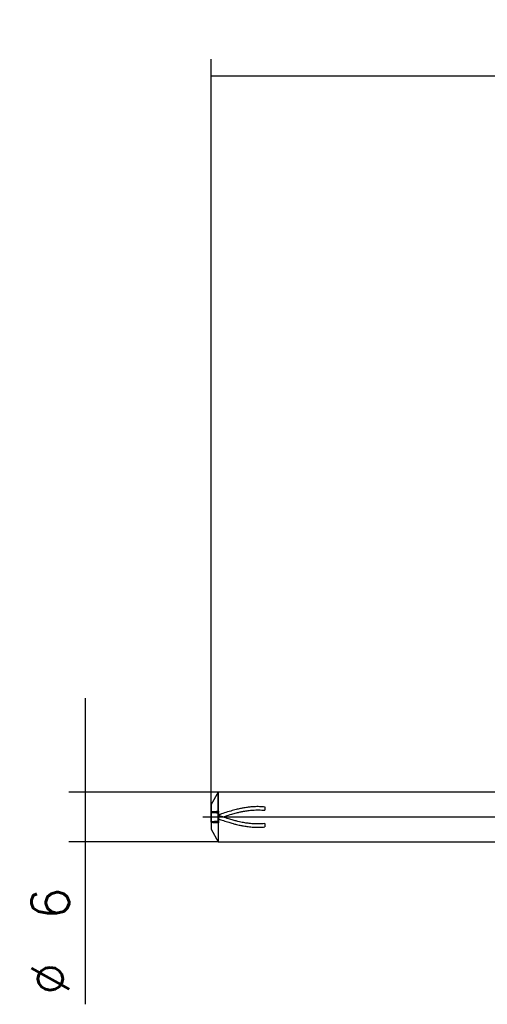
# Model space of a CAD drawing. Header units: millimetres. Extents: x -59 to 88, y -31 to 97.
# Tile 1 of 2: x -59 to -2, y -23 to 97. Entities that reach past the tile are written whole.
import ezdxf
from ezdxf.lldxf.tags import DXFTag

# ---------------------------------------------------------------- set-up
doc = ezdxf.new("R2010")
doc.units = ezdxf.units.MM
doc.layers.get('DEFPOINTS').update_dxf_attribs({"linetype": 'CONTINUOUS'})
for name, color, linetype in [('NOCUT', 7, 'CONTINUOUS'), ('SK1', 4, 'CONTINUOUS'), ('SK2', 7, 'CONTINUOUS'), ('SK3', 1, 'HIDDEN'), ('SK4', 2, 'CENTER')]:
    doc.layers.add(name, color=color, linetype=linetype)
doc.styles.add('blockfont', font='simplex.shx')
doc.styles.add('SIMPLEX', font='simplex')
tags = doc.linetypes.add('CENTER', pattern=[25.4, 12.7, -6.35, 0, -6.35]).pattern_tags.tags
tags[10:11] = [DXFTag(74, 4), DXFTag(75, 0), DXFTag(340, '0'), DXFTag(46, 0.0), DXFTag(50, 0.0), DXFTag(44, 0.0), DXFTag(45, 0.0)]
tags[8:9] = [DXFTag(74, 4), DXFTag(75, 0), DXFTag(340, '0'), DXFTag(46, 0.0), DXFTag(50, 0.0), DXFTag(44, 0.0), DXFTag(45, 0.0)]
tags[6:7] = [DXFTag(74, 4), DXFTag(75, 0), DXFTag(340, '0'), DXFTag(46, 0.0), DXFTag(50, 0.0), DXFTag(44, 0.0), DXFTag(45, 0.0)]
tags[4:5] = [DXFTag(74, 4), DXFTag(75, 0), DXFTag(340, '0'), DXFTag(46, 0.0), DXFTag(50, 0.0), DXFTag(44, 0.0), DXFTag(45, 0.0)]
tags = doc.linetypes.add('HIDDEN', pattern=[9.525, 6.35, -3.175]).pattern_tags.tags
tags[6:7] = [DXFTag(74, 4), DXFTag(75, 0), DXFTag(340, '0'), DXFTag(46, 0.0), DXFTag(50, 0.0), DXFTag(44, 0.0), DXFTag(45, 0.0)]
tags[4:5] = [DXFTag(74, 4), DXFTag(75, 0), DXFTag(340, '0'), DXFTag(46, 0.0), DXFTag(50, 0.0), DXFTag(44, 0.0), DXFTag(45, 0.0)]
doc.dimstyles.get("Standard").update_dxf_attribs({"dimtxt": 0.18, "dimasz": 0.18, "dimexe": 0.18, "dimexo": 0.0625, "dimgap": 0.09, "dimtad": 0, "dimtih": 1, "dimtoh": 1, "dimdec": 4, "dimzin": 0, "dimdsep": 46, "dimtxsty": 'Standard', "dimcen": 0.09, "dimadec": 0, "dimazin": 0, "dimtfac": 1, "dimtdec": 4, "dimtofl": 0, "dimtmove": 0, "dimatfit": 3, "dimfxl": 1, "dimtolj": 1, "dimtzin": 0, "dimarcsym": 0})

# ---------------------------------------------------------------- blocks, each defined once
blk = doc.blocks.new('DimnDraft3D2')
at = {"layer": 'SK2'}
for p, q in [((-51.2875, 14.425), (-51.2875, -22.732396)), ((-35.133975, 3), (-53.2875, 3)), ((-35.133975, -3), (-53.2875, -3))]:
    blk.add_line(p, q, dxfattribs=at)
for points in [[(-51.2875, 3), (-51.889152, 7.569998), (-50.685848, 7.570002), (-51.2875, 3)], [(-51.2875, -3), (-50.685848, -7.569998), (-51.889152, -7.570002), (-51.2875, -3)]]:
    blk.add_solid(points, dxfattribs=at)
at = {"layer": 'SK2', "char_height": 4.57, "attachment_point": 7, "rotation": 90, "line_spacing_factor": 0.903614, "style": 'SIMPLEX'}
for s, insert in [('\\W01.000;\\fsimplex.shx,bigfont.shx;6 ', (-53.239271, -12.449896)), ('\\W01.000;\\fsimplex.shx,bigfont.shx;%%c ', (-53.239271, -21.589896))]:
    blk.add_mtext(s, dxfattribs=dict(at, insert=insert))
blk = doc.blocks.new('DimnDraft3D5')
at = {"layer": 'SK2'}
for p, q in [((-36, 0), (-36, 91.93)), ((56, 0), (56, 91.93)), ((-36, 89.93), (56, 89.93))]:
    blk.add_line(p, q, dxfattribs=at)
for points in [[(-36, 89.93), (-31.430002, 90.531652), (-31.429998, 89.328348), (-36, 89.93)], [(56, 89.93), (51.430002, 89.328348), (51.429998, 90.531652), (56, 89.93)]]:
    blk.add_solid(points, dxfattribs=at)
at = {"layer": 'SK2', "insert": (6.391604, 90.739271), "char_height": 4.57, "attachment_point": 7, "line_spacing_factor": 0.903614, "style": 'SIMPLEX'}
blk.add_mtext('\\W01.000;\\fsimplex.shx,bigfont.shx;92 ', dxfattribs=at)

msp = doc.modelspace()

# ---------------------------------------------------------------- linework, layer by layer
at = {"layer": 'DEFPOINTS'}
msp.add_point((-36, 0), dxfattribs=at)
at = {"layer": 'NOCUT'}
for p, q in [((-35.134, 3), (-36, 1.5)), ((0, 3), (-35.134, 3)), ((-35.134, 3), (-35.134, -3)), ((-36, 1.5), (-36, -1.5)), ((-36, -1.5), (-35.134, -3)), ((-35.134, -3), (0, -3))]:
    msp.add_line(p, q, dxfattribs=at)
at = {"layer": 'SK1'}
for p, q in [((-35.134, 3), (-36, 1.5)), ((0, 3), (-35.134, 3)), ((-35.134, 0.4955), (-35.134, 3)), ((-36, 0.5509), (-36, 1.5)), ((-35.134, 0.4955), (-35.1, 0.4955)), ((-35.1, 0.4955), (-35.1, -0.7037)), ((-36, -0.6483), (-36, -0.5509)), ((-36, -0.6483), (-36, -1.5)), ((-35.134, -0.4955), (-35.1, -0.4955)), ((-35.1, -0.7037), (-35.134, -0.7037)), ((-35.134, -0.7037), (-35.134, -3)), ((-36, -1.5), (-35.134, -3)), ((-35.134, -3), (0, -3))]:
    msp.add_line(p, q, dxfattribs=at)
for points in [[(-36, 0.5509), (-35.7212, 0.5323), (-35.4275, 0.5139), (-35.134, 0.4955)], [(-36, -0.5509), (-35.7212, -0.5323), (-35.4275, -0.5139), (-35.134, -0.4955)], [(-35.134, -0.7037), (-35.4275, -0.6853), (-35.7212, -0.667), (-36, -0.6483)]]:
    msp.add_open_spline(points, degree=3, dxfattribs=at)
at = {"layer": 'SK3'}
for p, q in [((-36, 0.5996), (-36, 0.6483)), ((-36, 0.5509), (-36, 0.5996)), ((-36, 0.5996), (-35.1, 0.5996)), ((-35.1, 0.5996), (-36, 0.5996)), ((-36, -0.6483), (-36, 0.5509)), ((-35.134, 0.7037), (-35.1, 0.7037)), ((-35.134, -0.7037), (-35.134, 0.4955)), ((-35.1, 0.4955), (-35.134, 0.4955)), ((-35.1, 0.7037), (-35.1, 0.5996)), ((-35.1, 0.4955), (-35.1, 0.5996)), ((-35.1, -0.7037), (-35.1, 0.4955)), ((-35.134, -0.7037), (-35.1, -0.7037))]:
    msp.add_line(p, q, dxfattribs=at)
for points, knots in [([(-29.4704, 1.208), (-29.6846, 1.229), (-30.1151, 1.2554), (-30.7228, 1.2463), (-31.2548, 1.2064), (-31.6794, 1.154), (-32.064, 1.093), (-32.4867, 1.0116), (-33.0161, 0.889), (-33.6619, 0.7124), (-34.3697, 0.4912), (-34.8621, 0.3283), (-35.1007, 0.2463)], [0, 0, 0, 0, 0.11403819, 0.22910796, 0.32352522, 0.39728283, 0.45517631, 0.52841208, 0.62254728, 0.73740244, 0.87273328, 1, 1, 1, 1]), ([(-29.4703, 1.2121), (-29.4703, 1.2121), (-29.4703, 1.2108), (-29.4703, 1.1985), (-29.4703, 1.172), (-29.4703, 1.0871), (-29.4703, 1.0292), (-29.4703, 0.9206), (-29.4703, 0.8701), (-29.4703, 0.8205), (-29.4703, 0.8111), (-29.4703, 0.8115)], [0, 0, 0, 0, 0.06806156, 0.06806156, 0.31715579, 0.31715579, 0.56625002, 0.56625002, 0.81534425, 0.81534425, 1, 1, 1, 1]), ([(-29.4707, -0.8083), (-29.726, -0.8336), (-30.2131, -0.8606), (-30.8918, -0.8396), (-31.4963, -0.7799), (-31.9849, -0.7037), (-32.3993, -0.6218), (-32.7798, -0.5354), (-33.2255, -0.4205), (-33.7696, -0.2631), (-34.4175, -0.0563), (-34.8841, 0.0987), (-35.1349, 0.1846)], [0, 0, 0, 0, 0.13539061, 0.25833502, 0.3598751, 0.45576772, 0.51722495, 0.57939688, 0.65723658, 0.75316046, 0.86734028, 1, 1, 1, 1]), ([(-34.5799, 0.0022), (-34.4681, 0.0389), (-34.1099, 0.1551), (-33.5547, 0.3287), (-32.9619, 0.4911), (-32.4768, 0.606), (-32.0077, 0.7002), (-31.4963, 0.7799), (-30.8918, 0.8396), (-30.2131, 0.8606), (-29.726, 0.8336), (-29.4707, 0.8083)], [0, 0, 0, 0, 0.06550633, 0.21007123, 0.32561581, 0.41328858, 0.49477525, 0.60107354, 0.7136321, 0.84991766, 1, 1, 1, 1]), ([(-35.1007, -0.2465), (-34.9016, -0.3145), (-34.4884, -0.4519), (-33.8995, -0.6395), (-33.373, -0.7925), (-32.9522, -0.9026), (-32.5689, -0.9926), (-32.145, -1.0797), (-31.6126, -1.1667), (-30.9625, -1.2355), (-30.2353, -1.2603), (-29.7249, -1.2321), (-29.4704, -1.2072)], [0, 0, 0, 0, 0.10622429, 0.22040674, 0.31407639, 0.38704035, 0.44475693, 0.5184136, 0.61291302, 0.72830775, 0.86457984, 1, 1, 1, 1]), ([(-29.4703, -0.8115), (-29.4703, -0.8116), (-29.4703, -0.8129), (-29.4703, -0.8247), (-29.4703, -0.8515), (-29.4703, -0.936), (-29.4703, -0.9936), (-29.4703, -1.0488)], [0, 0, 0, 0, 0.11453146, 0.11453146, 0.55726573, 0.55726573, 1, 1, 1, 1]), ([(-29.4703, -1.1114), (-29.4703, -1.1401), (-29.4703, -1.1645), (-29.4703, -1.2024), (-29.4703, -1.2122), (-29.4703, -1.2121)], [0, 0, 0, 0, 0.44957904, 0.44957904, 1, 1, 1, 1])]:
    msp.add_open_spline(points, degree=3, knots=knots, dxfattribs=at)
for points in [[(-36, 0.6483), (-35.7212, 0.667), (-35.4275, 0.6853), (-35.134, 0.7037)], [(-35.134, 0.4955), (-35.4275, 0.5139), (-35.7212, 0.5323), (-36, 0.5509)], [(-36, -0.6483), (-35.7212, -0.667), (-35.4275, -0.6853), (-35.134, -0.7037)], [(-29.4703, -1.0488), (-29.4703, -1.071), (-29.4703, -1.0922), (-29.4703, -1.1114)]]:
    msp.add_open_spline(points, degree=3, dxfattribs=at)
at = {"layer": 'SK4'}
msp.add_line((-37, 0), (57, 0), dxfattribs=at)

# ---------------------------------------------------------------- dimensions: what is measured, and where the dimension line sits
at = {"layer": 'SK2', "lineweight": -3}
dim = msp.add_linear_dim(base=(56, 89.93), p1=(-36, 0), p2=(56, 0), text='\\C7;92', dimstyle='Standard', override={"dimtxt": 4.57, "dimasz": 4.57, "dimexe": 2, "dimexo": 0, "dimgap": 2.285, "dimtad": 1, "dimtih": 0, "dimdec": 3, "dimzin": 8, "dimtxsty": 'blockfont', "dimsah": 1, "dimclrd": 7, "dimclre": 7, "dimclrt": 7, "dimtm": -0.005, "dimtdec": 3, "dimtofl": 1, "dimtmove": 0}, dxfattribs=at)
dim.commit()
dim.dimension.update_dxf_attribs({"geometry": 'DimnDraft3D5', "text_midpoint": (10, 89.93), "dimtype": 160})
dim = msp.add_linear_dim(base=(-51.2875, 3), p1=(-35.134, -3), p2=(-35.134, 3), angle=90, text=' \\C7;%%c\\C7;6', dimstyle='Standard', override={"dimtxt": 4.57, "dimasz": 4.57, "dimexe": 2, "dimexo": 0, "dimgap": 2.285, "dimtad": 1, "dimtih": 0, "dimtoh": 0, "dimdec": 3, "dimzin": 8, "dimtxsty": 'blockfont', "dimsah": 1, "dimclrd": 7, "dimclre": 7, "dimclrt": 7, "dimtm": -0.005, "dimtdec": 3, "dimtofl": 1, "dimtmove": 0}, dxfattribs=at)
dim.commit()
dim.dimension.update_dxf_attribs({"geometry": 'DimnDraft3D2', "text_midpoint": (-51.2875, -15.9012), "dimtype": 160})

doc.saveas('drawing.dxf')
